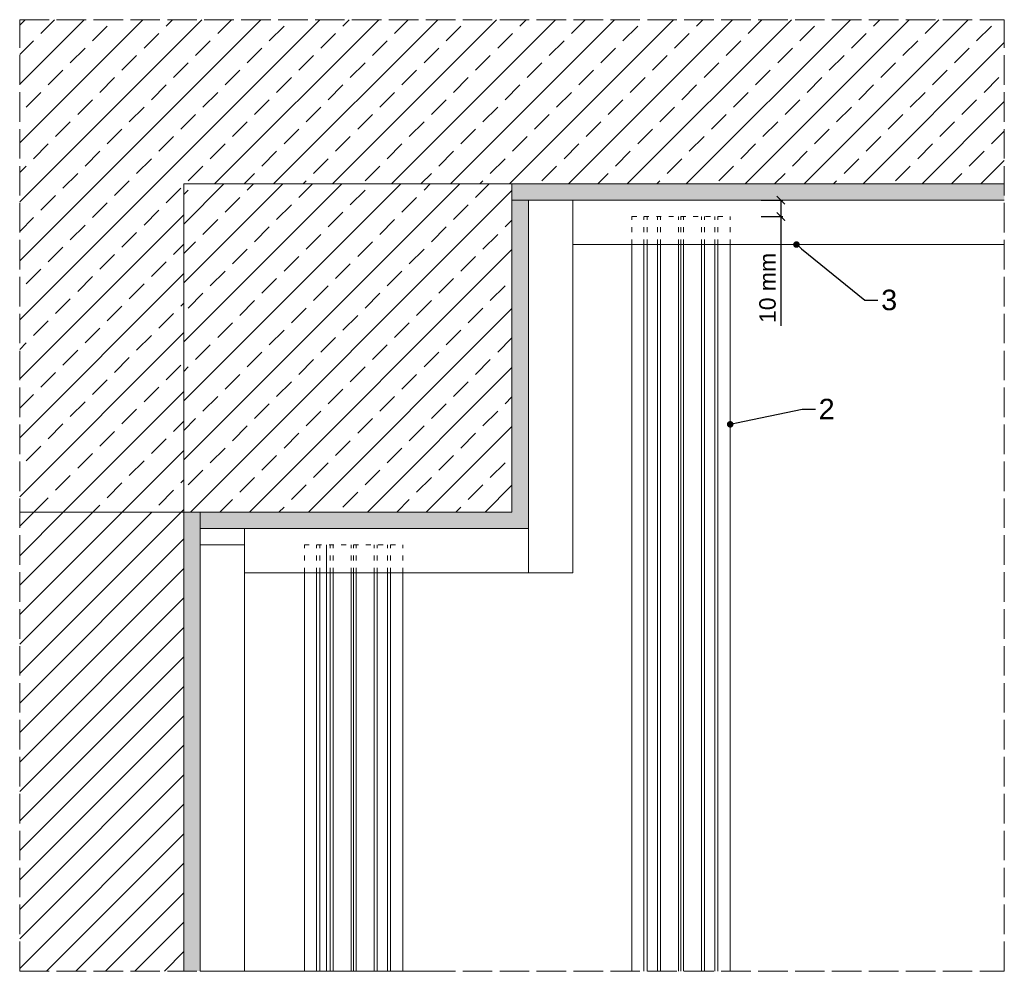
# Model space of a CAD drawing. Header units: millimetres. Extents: x -552 to 2977, y 3222 to 4171.
# Tile 4 of 32: x -552 to 48, y 3560 to 4149. Entities that reach past the tile are written whole.
import ezdxf
from ezdxf import colors
from ezdxf.entities.mleader import LeaderData, LeaderLine
from ezdxf.math import Vec2, Vec3

# ---------------------------------------------------------------- set-up
doc = ezdxf.new("R2010")
doc.units = ezdxf.units.MM
doc.linetypes.add('ACAD_ISO02W100', pattern=[15, 12, -3])
doc.linetypes.add('ACAD_ISO03W100', pattern=[30, 12, -18])
for name, color, linetype, lineweight in [('_RIGIPS OPISY', 7, 'Continuous', 13), ('_RIGIPS PROFIL', 7, 'Continuous', 13), ('_RIGIPS PRZERYWANA', 7, 'ACAD_ISO02W100', 5), ('_RIGIPS STROP SCIANA', 7, 'Continuous', 5), ('_RIGIPS WYMIARY', 7, 'Continuous', 13)]:
    doc.layers.add(name, color=color, linetype=linetype, lineweight=lineweight)
doc.styles.get("Standard").update_dxf_attribs({"font": 'arial.ttf'})
doc.dimstyles.new('ISO-25', dxfattribs={"dimtxt": 2.5, "dimasz": 2.5, "dimexe": 1.25, "dimexo": 0.625, "dimtad": 1, "dimtxsty": 'Standard', "dimcen": 2.5, "dimadec": 0, "dimazin": 0, "dimtfac": 1, "dimtmove": 0, "dimatfit": 3, "dimfxl": 1, "dimarcsym": 0})
pattern_1 = [(50, (-7024.7924, 477.419), (9.1092334, -0.796954), [0.9525, -10.4775]), (355, (-7024.792, 477.419), (-1.762171, 9.552842), [0.762, -8.382029]), (100.45144, (-7024.033, 477.352), (7.347062, 8.755888), [0.8095, -8.904512]), (46.1842, (-7024.792, 479.959), (13.553952, -2.102116), [1.42875, -15.71625]), (96.63556, (-7023.663, 479.784), (11.870207, 12.371306), [1.21425, -13.35678]), (351.18415, (-7024.792, 479.959), (11.870207, 12.371306), [1.142998, -12.572987]), (21, (-7023.5224, 479.324), (7.5807196, -5.11326), [0.9525, -10.4775]), (326, (-7023.522, 479.324), (3.090101, 9.209398), [0.762, -8.382]), (71.45144, (-7022.891, 478.898), (10.670821, 4.096138), [0.8095, -8.904497]), (37.5, (-7024.7924, 477.419), (0.1544302, 4.227752), [0, -8.2804, 0, -8.509, 0, -8.41375]), (7.5, (-7024.7924, 477.419), (3.340983, 5.0090287), [0, -4.8514, 0, -8.0899, 0, -3.20675]), (327.5, (-7027.6245, 477.419), (6.7795298, -0.2864372), [0, -3.175, 0, -9.906, 0, -13.1445]), (317.5, (-7028.8945, 477.419), (7.406459, 1.2713246), [0, -4.1275, 0, -6.5786, 0, -9.3345])]

# ---------------------------------------------------------------- blocks, each defined once
blk = doc.blocks.new('_ArchTick')
at = {"color": 0, "linetype": 'ByBlock', "const_width": 0.15}
blk.add_lwpolyline([(-0.5, -0.5), (0.5, 0.5)], dxfattribs=at)
blk = doc.blocks.new('*D25')
at = {"layer": '_RIGIPS WYMIARY', "color": 0, "lineweight": -2, "transparency": 16777216}
for p, q in [((-348.05, 3540.67), (-348.05, 3527.42)), ((-148.57, 3540.67), (-148.57, 3527.42)), ((-348.05, 3528.67), (-148.57, 3528.67))]:
    blk.add_line(p, q, dxfattribs=at)
at = {"layer": 'Defpoints', "color": 0, "transparency": 16777216}
for p in [(-348.05, 3569.22), (-148.57, 3569.22), (-148.57, 3528.67)]:
    blk.add_point(p, dxfattribs=at)
at = {"layer": '_RIGIPS WYMIARY', "color": 0, "lineweight": -2, "transparency": 16777216, "xscale": 5, "yscale": 5, "zscale": 5, "rotation": 180}
blk.add_blockref('_ArchTick', (-348.05, 3528.67), dxfattribs=at)
at = {"layer": '_RIGIPS WYMIARY', "color": 0, "lineweight": -2, "transparency": 16777216, "xscale": 5, "yscale": 5, "zscale": 5}
blk.add_blockref('_ArchTick', (-148.57, 3528.67), dxfattribs=at)
at = {"layer": '_RIGIPS WYMIARY', "color": 0, "transparency": 16777216, "insert": (-274.33, 3536.78), "char_height": 10, "attachment_point": 5}
blk.add_mtext('max. 600', dxfattribs=at)
blk = doc.blocks.new('*D26')
at = {"layer": '_RIGIPS WYMIARY', "color": 0, "lineweight": -2, "transparency": 16777216}
for p, q in [((-441.55, 3540.67), (-441.55, 3527.42)), ((-348.05, 3540.67), (-348.05, 3527.42)), ((-441.55, 3528.67), (-508.43, 3528.67)), ((-348.05, 3528.67), (-441.55, 3528.67))]:
    blk.add_line(p, q, dxfattribs=at)
at = {"layer": 'Defpoints', "color": 0, "transparency": 16777216}
for p in [(-441.55, 3569.22), (-348.05, 3569.22), (-348.05, 3528.67)]:
    blk.add_point(p, dxfattribs=at)
at = {"layer": '_RIGIPS WYMIARY', "color": 0, "lineweight": -2, "transparency": 16777216, "xscale": 5, "yscale": 5, "zscale": 5, "rotation": 180}
blk.add_blockref('_ArchTick', (-441.55, 3528.67), dxfattribs=at)
at = {"layer": '_RIGIPS WYMIARY', "color": 0, "lineweight": -2, "transparency": 16777216, "xscale": 5, "yscale": 5, "zscale": 5}
blk.add_blockref('_ArchTick', (-348.05, 3528.67), dxfattribs=at)
at = {"layer": '_RIGIPS WYMIARY', "color": 0, "transparency": 16777216, "insert": (-477.49, 3536.78), "char_height": 10, "attachment_point": 5}
blk.add_mtext('max. 150', dxfattribs=at)
blk = doc.blocks.new('_Dot')
at = {"color": 0, "linetype": 'ByBlock', "lineweight": -2}
blk.add_line((-0.5, 0), (-1, 0), dxfattribs=at)
at = {"color": 0, "linetype": 'ByBlock', "const_width": 0.5}
blk.add_lwpolyline([(-0.25, 0, 1), (0.25, 0, 1)], format="xyb", close=True, dxfattribs=at)
blk = doc.blocks.new('*D27')
at = {"layer": '_RIGIPS WYMIARY', "color": 0, "lineweight": -2, "transparency": 16777216}
for p, q in [((-99.7, 4038.89), (-86.45, 4038.89)), ((-87.7, 4038.89), (-87.7, 4028.89)), ((-99.7, 4028.89), (-86.45, 4028.89)), ((-87.7, 4028.89), (-87.7, 3962.31))]:
    blk.add_line(p, q, dxfattribs=at)
at = {"layer": 'Defpoints', "color": 0, "transparency": 16777216}
for p in [(-118.57, 4038.89), (-118.57, 4028.89), (-87.7, 4028.89)]:
    blk.add_point(p, dxfattribs=at)
at = {"layer": '_RIGIPS WYMIARY', "color": 0, "lineweight": -2, "transparency": 16777216, "xscale": 5, "yscale": 5, "zscale": 5}
for p, rotation in [((-87.7, 4038.89), 90), ((-87.7, 4028.89), 270)]:
    blk.add_blockref('_ArchTick', p, dxfattribs=dict(at, rotation=rotation))
at = {"layer": '_RIGIPS WYMIARY', "color": 0, "transparency": 16777216, "insert": (-95.8, 3985.45), "char_height": 10, "attachment_point": 5, "rotation": 90}
blk.add_mtext('10 mm', dxfattribs=at)

msp = doc.modelspace()

# ---------------------------------------------------------------- hatches: boundary and pattern name
at = {"layer": '_RIGIPS PROFIL'}
h = msp.add_hatch(dxfattribs=at)
h.set_pattern_fill('ANSI31', color=256, scale=4)
h.set_pattern_definition([(45, (-3210.302, 624.75), (-8.980256, 8.980256), [])])
h.paths.add_polyline_path([(-551.554, 3569.222), (-451.554, 3569.222), (-451.554, 3848.887), (-551.554, 3848.887)])
at = {"layer": '_RIGIPS STROP SCIANA'}
h = msp.add_hatch(dxfattribs=at)
h.set_pattern_fill('ANSI33', color=256, scale=4, style=0)
h.set_pattern_definition([(45, (-3210.302, 624.75), (-17.96051, 17.96051), []), (45, (-3192.342, 624.75), (-17.96051, 17.96051), [12.7, -6.35])])
h.paths.add_polyline_path([(-251.554, 4048.887), (48.446, 4048.887), (48.446, 4148.887), (-551.554, 4148.887), (-551.554, 3848.887), (-451.554, 3848.887), (-451.554, 4048.887)])
h = msp.add_hatch(dxfattribs=at)
h.set_pattern_fill('AR-CONC', color=256, scale=0.05)
h.set_pattern_definition(pattern_1)
h.paths.add_polyline_path([(48.446, 4048.887), (-251.554, 4048.887), (-251.554, 4038.887), (48.446, 4038.887)])
h.paths.add_polyline_path([(-441.554, 3848.887), (-451.554, 3848.887), (-451.554, 3569.222), (-441.554, 3569.222)])
h = msp.add_hatch(dxfattribs=at)
h.set_pattern_fill('ANSI33', color=256, scale=4, style=0)
h.set_pattern_definition([(45, (-3210.302, 870.515), (-17.96051, 17.96051), []), (45, (-3192.342, 870.515), (-17.96051, 17.96051), [12.7, -6.35])])
h.paths.add_polyline_path([(-251.554, 4048.887), (-451.554, 4048.887), (-451.554, 3848.887), (-251.554, 3848.887)])
h = msp.add_hatch(dxfattribs=at)
h.set_pattern_fill('AR-CONC', color=256, scale=0.05)
h.set_pattern_definition(pattern_1)
h.paths.add_polyline_path([(-241.554, 4038.887), (-251.554, 4038.887), (-251.554, 3848.887), (-441.554, 3848.887), (-441.554, 3838.887), (-241.554, 3838.887)])

# ---------------------------------------------------------------- linework, layer by layer
at = {"layer": '_RIGIPS PROFIL'}
for p, q in [((-451.554, 4048.887), (48.446, 4048.887)), ((-214.554, 4038.887), (-214.554, 3811.887)), ((48.446, 4011.887), (-214.554, 4011.887)), ((-178.572, 4011.887), (-178.572, 3569.222)), ((-171.124, 4011.887), (-171.124, 3569.222)), ((-169.189, 4011.887), (-169.189, 3569.222)), ((-162.954, 4011.887), (-162.954, 3569.222)), ((-161.019, 4011.887), (-161.019, 3569.222)), ((-150.079, 4011.887), (-150.079, 3569.222)), ((-148.572, 4011.887), (-148.572, 3569.222)), ((-147.064, 4011.887), (-147.064, 3569.222)), ((-136.124, 4011.887), (-136.124, 3569.222)), ((-134.189, 4011.887), (-134.189, 3569.222)), ((-127.954, 4011.887), (-127.954, 3569.222)), ((-126.078, 4011.887), (-126.078, 3569.222)), ((-118.572, 4011.887), (-118.572, 3569.222)), ((-451.554, 3848.887), (-551.554, 3848.887)), ((-451.554, 3569.222), (-451.554, 3848.887)), ((-414.554, 3828.887), (-414.554, 3838.887)), ((-241.554, 3838.887), (-241.554, 3811.887)), ((-414.554, 3828.887), (-441.554, 3828.887)), ((-414.554, 3828.887), (-414.554, 3569.222)), ((-364.554, 3569.222), (-364.554, 3828.887)), ((-414.554, 3811.887), (-214.554, 3811.887)), ((-378.054, 3811.887), (-378.054, 3569.222)), ((-370.606, 3811.887), (-370.606, 3569.222)), ((-368.671, 3811.887), (-368.671, 3569.222)), ((-362.436, 3811.887), (-362.436, 3569.222)), ((-360.501, 3811.887), (-360.501, 3569.222)), ((-349.561, 3811.887), (-349.561, 3569.222)), ((-348.054, 3811.887), (-348.054, 3569.222)), ((-346.547, 3811.887), (-346.547, 3569.222)), ((-335.606, 3811.887), (-335.606, 3569.222)), ((-333.671, 3811.887), (-333.671, 3569.222)), ((-327.436, 3811.887), (-327.436, 3569.222)), ((-325.561, 3811.887), (-325.561, 3569.222)), ((-318.054, 3811.887), (-318.054, 3569.222)), ((-441.554, 3569.222), (-291.554, 3569.222))]:
    msp.add_line(p, q, dxfattribs=at)
at = {"layer": '_RIGIPS PROFIL', "linetype": 'ACAD_ISO03W100', "ltscale": 0.25}
for p, q in [((-178.572, 4028.887), (-118.572, 4028.887)), ((-178.572, 4011.887), (-178.572, 4028.887)), ((-171.124, 4011.887), (-171.124, 4028.887)), ((-169.189, 4011.887), (-169.189, 4028.887)), ((-162.954, 4011.887), (-162.954, 4028.887)), ((-161.019, 4011.887), (-161.019, 4028.887)), ((-150.079, 4011.887), (-150.079, 4028.887)), ((-148.572, 4011.887), (-148.572, 4028.887)), ((-147.064, 4011.887), (-147.064, 4028.887)), ((-136.124, 4011.887), (-136.124, 4028.887)), ((-134.189, 4011.887), (-134.189, 4028.887)), ((-127.954, 4011.887), (-127.954, 4028.887)), ((-126.078, 4011.887), (-126.078, 4028.887)), ((-118.572, 4011.887), (-118.572, 4028.887)), ((-378.054, 3828.887), (-318.054, 3828.887)), ((-378.054, 3811.887), (-378.054, 3828.887)), ((-370.606, 3811.887), (-370.606, 3828.887)), ((-368.671, 3811.887), (-368.671, 3828.887)), ((-362.436, 3811.887), (-362.436, 3828.887)), ((-360.501, 3811.887), (-360.501, 3828.887)), ((-349.561, 3811.887), (-349.561, 3828.887)), ((-348.054, 3811.887), (-348.054, 3828.887)), ((-346.547, 3811.887), (-346.547, 3828.887)), ((-335.606, 3811.887), (-335.606, 3828.887)), ((-333.671, 3811.887), (-333.671, 3828.887)), ((-327.436, 3811.887), (-327.436, 3828.887)), ((-325.561, 3811.887), (-325.561, 3828.887)), ((-318.054, 3811.887), (-318.054, 3828.887))]:
    msp.add_line(p, q, dxfattribs=at)
at = {"layer": '_RIGIPS PRZERYWANA', "ltscale": 1.5}
for p, q in [((-551.554, 3569.222), (-551.554, 4148.887)), ((-551.554, 4148.887), (48.446, 4148.887)), ((48.446, 3569.222), (48.446, 4148.887)), ((-551.554, 3569.222), (48.446, 3569.222))]:
    msp.add_line(p, q, dxfattribs=at)
at = {"layer": '_RIGIPS STROP SCIANA'}
for p, q in [((-251.554, 4038.887), (48.446, 4038.887)), ((-241.554, 3838.887), (-241.554, 4038.887)), ((-441.554, 3569.222), (-441.554, 3848.887)), ((-441.554, 3838.887), (-241.554, 3838.887))]:
    msp.add_line(p, q, dxfattribs=at)
msp.add_lwpolyline([(-451.554, 4048.887), (-251.554, 4048.887), (-251.554, 3848.887), (-451.554, 3848.887)], close=True, dxfattribs=at)

# ---------------------------------------------------------------- dimensions: what is measured, and where the dimension line sits
at = {"layer": '_RIGIPS WYMIARY'}
dim = msp.add_linear_dim(base=(-87.698, 4028.887), p1=(-118.572, 4038.887), p2=(-118.572, 4028.887), angle=90, text='10 mm', dimstyle='ISO-25', override={"dimtxt": 10, "dimasz": 5, "dimgap": 3, "dimblk1": 'ArchTick', "dimblk2": 'ArchTick', "dimsah": 1, "dimfxl": 12, "dimfxlon": 1}, dxfattribs=at)
dim.commit()
dim.dimension.update_dxf_attribs({"geometry": '*D27', "text_midpoint": (-87.698, 3985.449), "dimtype": 160})
for base, p1, p2, text, picture, middle in [((-348.054, 3528.671), (-441.554, 3569.222), (-348.054, 3569.222), 'max. 150', '*D26', (-477.49, 3528.671)), ((-148.572, 3528.671), (-348.054, 3569.222), (-148.572, 3569.222), 'max. 600', '*D25', (-274.325, 3528.671))]:
    dim = msp.add_linear_dim(base=base, p1=p1, p2=p2, text=text, dimstyle='ISO-25', override={"dimtxt": 10, "dimasz": 5, "dimgap": 3, "dimblk1": 'ArchTick', "dimblk2": 'ArchTick', "dimsah": 1, "dimfxl": 12, "dimfxlon": 1}, dxfattribs=at)
    dim.commit()
    dim.dimension.update_dxf_attribs({"geometry": picture, "text_midpoint": middle, "dimtype": 160})

# ---------------------------------------------------------------- leaders
at = {"layer": '_RIGIPS OPISY'}
ml = msp.add_multileader_mtext('Standard', dxfattribs=at)
ml.set_content('3', color=256)
ml.set_leader_properties()
ml.set_arrow_properties(name='DOT')
ml.build(insert=Vec2(0, 0))
ctx = ml.context
ctx.base_point, ctx.char_height, ctx.plane_origin = Vec3(-28.564, 3978.042), 12.5, Vec3(-125.992, 3999.719)
notes = []
notes.append((ctx, [(0, (1, 1, 0), (-36.564, 3978.042), (1, 0), 8, [(0, [(-78.208, 4011.887)], 0, [])])]))
ctx.mtext.insert, ctx.mtext.flow_direction = Vec3(-26.564, 3984.403), 5
ml = msp.add_multileader_mtext('Standard', dxfattribs=at)
ml.set_content('2', color=256)
ml.set_leader_properties()
ml.set_arrow_properties(name='DOT')
ml.build(insert=Vec2(0, 0))
ctx = ml.context
ctx.base_point, ctx.char_height, ctx.plane_origin = Vec3(-66.65, 3911.648), 12.5, Vec3(-134.079, 3933.325)
notes.append((ctx, [(0, (1, 1, 0), (-74.65, 3911.648), (1, 0), 8, [(0, [(-118.572, 3902.354)], 0, [])])]))
ctx.mtext.insert, ctx.mtext.flow_direction = Vec3(-64.65, 3917.898), 5
for ctx, leaders in notes:
    for number, flags, end, landing, length, lines in leaders:
        leader = LeaderData()
        leader.index, (leader.has_last_leader_line, leader.has_dogleg_vector, leader.attachment_direction) = number, flags
        leader.last_leader_point, leader.dogleg_vector, leader.dogleg_length = Vec3(end), Vec3(landing), length
        for number, points, colour, breaks in lines:
            line = LeaderLine()
            line.index, line.vertices, line.color, line.breaks = number, Vec3.list(points), colors.encode_raw_color(colour), breaks
            leader.lines.append(line)
        ctx.leaders.append(leader)

doc.saveas('drawing.dxf')
